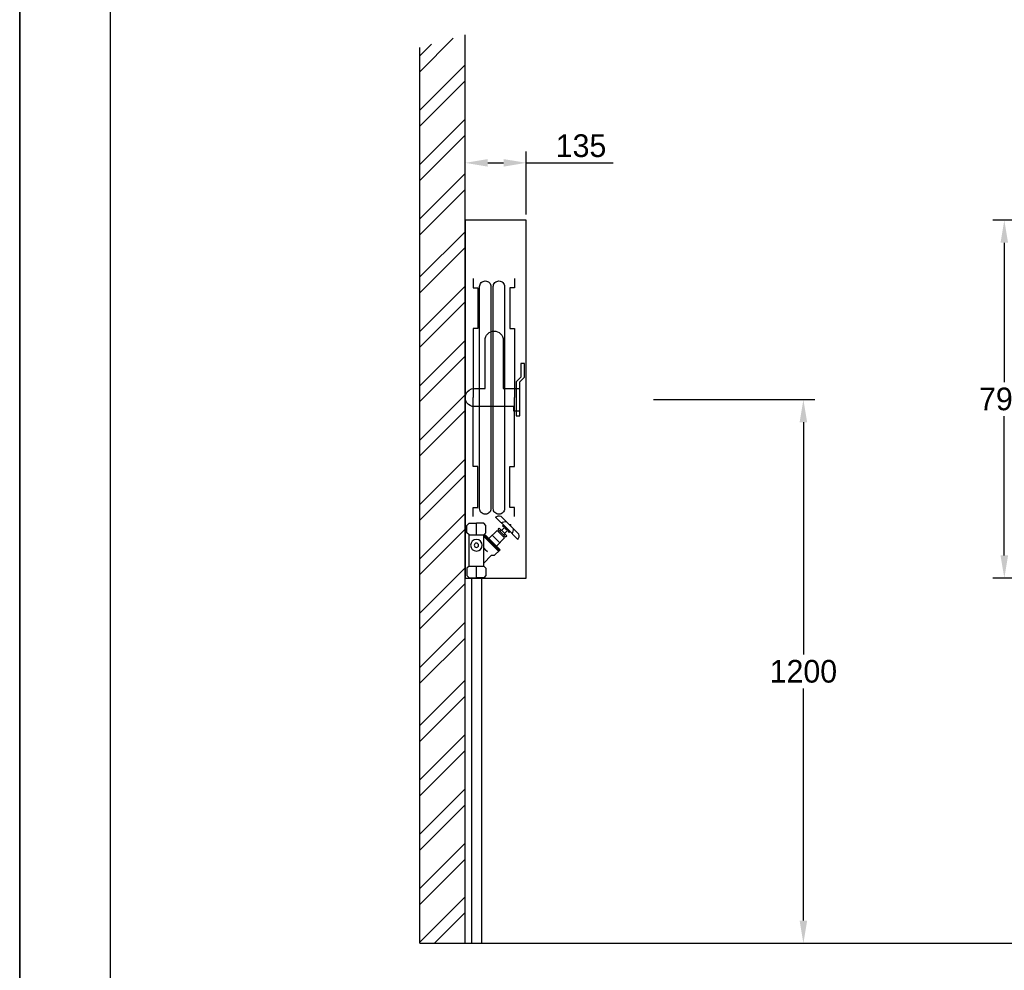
# Model space of a CAD drawing. Extents: x -33748 to 12452, y -14932 to 2888.
# Tile 112 of 194: x -29548 to -27375, y -6397 to -4299. Entities that reach past the tile are written whole.
import ezdxf

# ---------------------------------------------------------------- set-up
doc = ezdxf.new("R2010")
doc.units = 0
doc.header["$LTSCALE"] = 20
doc.linetypes.add('DASHED', pattern=[75, 50, -25])
doc.layers.get('0').update_dxf_attribs({"color": 15, "linetype": 'CONTINUOUS'})
doc.layers.get('DEFPOINTS').update_dxf_attribs({"linetype": 'CONTINUOUS'})
for name, color, linetype in [('00KAD025', 2, 'CONTINUOUS'), ('00KAD070', 5, 'CONTINUOUS'), ('BL$2----', 7, 'CONTINUOUS'), ('LAYER74', 4, 'DASHED'), ('SANITAIR', 7, 'CONTINUOUS'), ('WM530----_MAATVOERING', 1, 'CONTINUOUS')]:
    doc.layers.add(name, color=color, linetype=linetype)
doc.dimstyles.new('ISO-25', dxfattribs={"dimscale": 20, "dimtxt": 2.5, "dimasz": 2.5, "dimexe": 1.25, "dimexo": 0.625, "dimtad": 1, "dimtih": 1, "dimdec": 4, "dimtxsty": 'STANDARD', "dimcen": 2.5, "dimazin": 3, "dimtfac": 1, "dimtdec": 4, "dimtmove": 0, "dimatfit": 3, "dimtvp": 1, "dimtolj": 1, "dimtzin": 0})

# ---------------------------------------------------------------- blocks, each defined once
blk = doc.blocks.new('A4-VER')
at = {"layer": '00KAD025', "linetype": 'CONTINUOUS'}
for p, q in [((0, 297), (0, 0)), ((210, 0), (210, 297))]:
    blk.add_line(p, q, dxfattribs=at)
at = {"layer": '00KAD070', "linetype": 'CONTINUOUS'}
blk.add_line((10, 287), (10, 10), dxfattribs=at)
blk = doc.blocks.new('*D89')
at = {"color": 0, "linetype": 'BYBLOCK'}
for p, q in [((7359.8, -5137.7), (7715.4, -5137.7)), ((7690.4, -5187.7), (7690.4, -5700.2)), ((7690.4, -6287.7), (7690.4, -5775.2)), ((7359.8, -6337.7), (7715.4, -6337.7))]:
    blk.add_line(p, q, dxfattribs=at)
for points in [[(7682.1, -5187.7), (7698.7, -5187.7), (7690.4, -5137.7)], [(7682.1, -6287.7), (7698.7, -6287.7), (7690.4, -6337.7)]]:
    blk.add_solid(points, dxfattribs=at)
at = {"layer": 'DEFPOINTS', "color": 0, "linetype": 'BYBLOCK'}
for p in [(7347.3, -5137.7), (7690.4, -5137.7), (7347.3, -6337.7)]:
    blk.add_point(p, dxfattribs=at)
at = {"color": 0, "linetype": 'BYBLOCK', "insert": (7690.4, -5737.7), "char_height": 50, "attachment_point": 5}
blk.add_mtext('\\A1;1200', dxfattribs=at)
blk = doc.blocks.new('*D109')
at = {"color": 0, "linetype": 'BYBLOCK'}
for p, q in [((6943.8, -4729), (6943.8, -4590.1)), ((7078.8, -4729), (7078.8, -4590.1)), ((6993.8, -4615.1), (7028.8, -4615.1)), ((7078.8, -4615.1), (7270.5, -4615.1))]:
    blk.add_line(p, q, dxfattribs=at)
for points in [[(6993.8, -4606.8), (6993.8, -4623.4), (6943.8, -4615.1)], [(7028.8, -4606.8), (7028.8, -4623.4), (7078.8, -4615.1)]]:
    blk.add_solid(points, dxfattribs=at)
at = {"layer": 'DEFPOINTS', "color": 0, "linetype": 'BYBLOCK'}
for p in [(7078.8, -4615.1), (6943.8, -4741.5), (7078.8, -4741.5)]:
    blk.add_point(p, dxfattribs=at)
at = {"color": 0, "linetype": 'BYBLOCK', "insert": (7199.6, -4577.6), "char_height": 50, "attachment_point": 5}
blk.add_mtext('\\A1;135', dxfattribs=at)
blk = doc.blocks.new('*D110')
at = {"color": 0, "linetype": 'BYBLOCK'}
for p, q in [((8278.6, -4741.5), (8108.9, -4741.5)), ((8133.9, -4791.5), (8133.9, -5099)), ((8133.9, -5481.5), (8133.9, -5174)), ((8278.6, -5531.5), (8108.9, -5531.5))]:
    blk.add_line(p, q, dxfattribs=at)
for points in [[(8125.5, -4791.5), (8142.2, -4791.5), (8133.9, -4741.5)], [(8125.5, -5481.5), (8142.2, -5481.5), (8133.9, -5531.5)]]:
    blk.add_solid(points, dxfattribs=at)
at = {"layer": 'DEFPOINTS', "color": 0, "linetype": 'BYBLOCK'}
for p in [(8291.1, -4741.5), (8133.9, -5531.5), (8291.1, -5531.5)]:
    blk.add_point(p, dxfattribs=at)
at = {"color": 0, "linetype": 'BYBLOCK', "insert": (8133.9, -5136.5), "char_height": 50, "attachment_point": 5}
blk.add_mtext('\\A1;790', dxfattribs=at)

msp = doc.modelspace()

# ---------------------------------------------------------------- linework, layer by layer
at = {"layer": 'LAYER74', "color": 1, "linetype": 'CONTINUOUS'}
for points in [[(-28556.21277, -5436.13126), (-28560.75135, -5431.51554), (-28560.75135, -5415.36173), (-28556.21277, -5410.7465), (-28539.90515, -5410.74653)], [(-28539.90515, -5436.13129), (-28539.90515, -5410.74653)], [(-28556.21277, -5505.36173), (-28556.21277, -5436.13126)], [(-28556.21277, -5505.36173), (-28560.75135, -5509.97745), (-28560.75135, -5526.13126), (-28556.21277, -5530.74651), (-28539.90515, -5530.74651)], [(-28539.90515, -5530.74651), (-28539.90515, -5505.36176)]]:
    msp.add_lwpolyline(points, dxfattribs=at)
at = {"layer": 'LAYER74', "color": 7, "linetype": 'CONTINUOUS'}
msp.add_lwpolyline([(-28550.44373, -5530.74651), (-28550.44373, -5530.74651)], dxfattribs=at)
at = {"layer": 'SANITAIR', "color": 253}
for p, q in [((-28664.76263, -4413.90042), (-28590.98259, -4340.12038)), ((-28564.76263, -6337.68956), (-28564.76263, -4332.87252)), ((-28664.76263, -4378.90042), (-28639.35353, -4353.49132)), ((-28664.76263, -6337.68956), (-28664.76263, -4360.51503)), ((-28664.76263, -4498.90042), (-28564.76263, -4398.90042)), ((-28664.76263, -4533.90042), (-28564.76263, -4433.90042)), ((-28664.76263, -4618.90042), (-28564.76263, -4518.90042)), ((-28664.76263, -4653.90042), (-28564.76263, -4553.90042)), ((-28664.76263, -4738.90042), (-28564.76263, -4638.90042)), ((-28664.76263, -4773.90042), (-28564.76263, -4673.90042)), ((-28664.76263, -4867.05541), (-28564.76263, -4767.05541)), ((-28664.76263, -4902.05541), (-28564.76263, -4802.05541)), ((-28664.76263, -4987.05541), (-28564.76263, -4887.05541)), ((-28664.76263, -5022.05541), (-28564.76263, -4922.05541)), ((-28664.76263, -5107.05541), (-28564.76263, -5007.05541)), ((-28664.76263, -5142.05541), (-28564.76263, -5042.05541)), ((-28664.76263, -5227.05541), (-28564.76263, -5127.05541)), ((-28664.76263, -5262.05541), (-28564.76263, -5162.05541)), ((-28664.76263, -5368.89699), (-28564.76263, -5268.89699)), ((-28664.76263, -5403.89699), (-28564.76263, -5303.89699)), ((-28664.76263, -5488.89699), (-28564.76263, -5388.89699)), ((-28664.76263, -5523.89699), (-28564.76263, -5423.89699)), ((-28664.76263, -5608.89699), (-28564.76263, -5508.89699)), ((-28664.76263, -5643.89699), (-28564.76263, -5543.89699)), ((-28664.76263, -5728.89699), (-28564.76263, -5628.89699)), ((-28664.76263, -5763.89699), (-28564.76263, -5663.89699)), ((-28664.76263, -5857.05198), (-28564.76263, -5757.05198)), ((-28664.76263, -5892.05198), (-28564.76263, -5792.05198)), ((-28664.76263, -5977.05198), (-28564.76263, -5877.05198)), ((-28664.76263, -6012.05198), (-28564.76263, -5912.05198)), ((-28664.76263, -6097.05198), (-28564.76263, -5997.05198)), ((-28664.76263, -6132.05198), (-28564.76263, -6032.05198)), ((-28664.76263, -6217.05198), (-28564.76263, -6117.05198)), ((-28664.76263, -6252.05198), (-28564.76263, -6152.05198)), ((-28664.76263, -6334.98962), (-28564.76263, -6234.98962)), ((-28632.46257, -6337.68956), (-28564.76263, -6269.98962))]:
    msp.add_line(p, q, dxfattribs=at)
at = {"layer": 'SANITAIR', "color": 0}
msp.add_lwpolyline([(-28564.76263, -5531.54305), (-28429.76263, -5531.54305), (-28429.76263, -4741.54305), (-28564.76263, -4741.54305)], close=True, dxfattribs=at)
at = {"layer": 'SANITAIR', "color": 1, "linetype": 'CONTINUOUS'}
for points in [[(-28546.94282, -4870.70601), (-28546.94282, -4890.70601), (-28536.94282, -4890.70601), (-28536.94282, -4980.70601), (-28546.94282, -4980.70601), (-28546.94282, -5133.20601)], [(-28455.78737, -4870.70594), (-28455.78688, -4890.70594), (-28465.78688, -4890.70594), (-28465.78688, -4980.70594), (-28455.78688, -4980.70594), (-28455.78688, -5133.20594)], [(-28480.78688, -5113.20594), (-28444.07029, -5113.20594)], [(-28546.94282, -5395.70604), (-28546.94282, -5375.70604), (-28536.94282, -5375.70604), (-28536.94282, -5285.70601), (-28546.94282, -5285.70601), (-28546.94282, -5133.20601)], [(-28455.78688, -5395.70594), (-28455.78688, -5375.70594), (-28465.78688, -5375.70598), (-28465.78688, -5285.70594), (-28455.78688, -5285.70594), (-28455.78688, -5133.20594)], [(-28444.07029, -5163.20594), (-28457.28688, -5163.20594), (-28457.28688, -5153.20594)], [(-28523.59754, -5436.13129), (-28519.05896, -5431.51557), (-28519.05896, -5415.36176), (-28523.59754, -5410.74653), (-28539.90515, -5410.74653)], [(-28473.01209, -5421.74509), (-28497.48865, -5397.26804)], [(-28485.72351, -5394.83689), (-28465.91345, -5414.64695)], [(-28512.17468, -5444.58979), (-28494.22498, -5426.64011), (-28486.06629, -5434.79929)], [(-28491.77722, -5424.19285), (-28489.32947, -5421.74509), (-28481.17078, -5429.90378)], [(-28489.32947, -5426.64011), (-28491.77722, -5424.19285)], [(-28491.77722, -5429.08787), (-28489.32947, -5426.64011), (-28483.61853, -5432.35154)], [(-28487.69812, -5428.27195), (-28485.25037, -5425.82468)], [(-28484.43445, -5426.64011), (-28477.90711, -5420.11326), (-28474.64343, -5423.37693)], [(-28480.35486, -5440.51072), (-28477.90711, -5438.06296), (-28483.61853, -5432.35154)], [(-28477.90711, -5420.11326), (-28481.9867, -5416.03367), (-28480.35486, -5414.40183)], [(-28475.45935, -5440.51072), (-28473.01209, -5438.06296), (-28481.17078, -5429.90378)], [(-28477.90711, -5433.16746), (-28471.38025, -5426.64011), (-28474.64392, -5423.37693)], [(-28473.01209, -5421.74509), (-28448.53504, -5446.22169)], [(-28471.38025, -5426.64011), (-28467.30066, -5430.7197), (-28465.66883, -5429.08787)], [(-28467.54529, -5413.01511), (-28464.28162, -5413.01511)], [(-28446.10388, -5434.45655), (-28465.91345, -5414.64695)], [(-28464.28162, -5416.2783), (-28464.28162, -5413.01511)], [(-28556.21277, -5436.13126), (-28523.59754, -5436.13129)], [(-28523.59754, -5505.36176), (-28523.59754, -5436.13129)], [(-28504.01599, -5452.74897), (-28487.69812, -5469.06687), (-28500.75232, -5482.12107), (-28507.27967, -5482.12104), (-28523.59705, -5498.43891), (-28523.59754, -5498.43891)], [(-28504.01599, -5452.74897), (-28520.33386, -5436.4311), (-28523.59705, -5439.69477)], [(-28523.59705, -5439.69477), (-28507.27918, -5456.01264)], [(-28521.96521, -5438.06293), (-28505.64734, -5454.3808)], [(-28489.32996, -5470.69871), (-28505.64734, -5454.3808)], [(-28504.83142, -5437.24702), (-28496.67273, -5445.40574)], [(-28488.51404, -5453.56492), (-28496.67273, -5445.40574)], [(-28495.85681, -5460.90769), (-28477.90711, -5442.95798), (-28486.06629, -5434.79929)], [(-28479.53894, -5436.43113), (-28477.09119, -5433.98337)], [(-28477.90711, -5438.06296), (-28475.45935, -5440.51072)], [(-28523.59705, -5465.57709), (-28520.33338, -5469.06684)], [(-28515.43836, -5473.96186), (-28520.33386, -5469.06684)], [(-28490.96179, -5472.33005), (-28507.27918, -5456.01215)], [(-28556.21277, -5505.36173), (-28523.59705, -5505.36176)], [(-28523.59754, -5505.36176), (-28519.05896, -5509.977), (-28519.05896, -5526.1308), (-28523.59705, -5530.74653), (-28539.90515, -5530.74651)]]:
    msp.add_lwpolyline(points, dxfattribs=at)
for points in [[(-28508.31178, -5133.20601), (-28507.81227, -5378.18058, -0.4148134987), (-28520.31227, -5390.70601), (-28520.28688, -5390.70601, -0.4142136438), (-28532.78688, -5378.20601), (-28532.78688, -4888.20601, -0.4142136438), (-28520.28688, -4875.70601), (-28520.31227, -4875.70601, -0.4148130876), (-28507.81227, -4888.2314)], [(-28477.78688, -5133.20594), (-28477.78688, -5378.20598, -0.4142136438), (-28490.28688, -5390.70598), (-28490.28688, -5390.70598, -0.4142136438), (-28502.78688, -5378.20598), (-28502.78688, -4888.20601, -0.4142136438), (-28490.28688, -4875.70601), (-28490.28688, -4875.70601, -0.4142146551), (-28477.78688, -4888.20594)], [(-28527.05896, -5459.20795, 1), (-28552.75135, -5459.20795, 1)], [(-28535.13562, -5459.20795, 1), (-28544.67468, -5459.20795, 1)]]:
    msp.add_lwpolyline(points, format="xyb", close=True, dxfattribs=at)
for points in [[(-28520.78688, -5113.20601), (-28520.78688, -5006.4062, -0.4142136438), (-28500.78688, -4986.4062), (-28500.78688, -4986.4062, -0.4142142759), (-28480.78688, -5006.40614), (-28480.78688, -5113.20594)], [(-28457.28688, -5153.20594), (-28544.42702, -5153.20601, -0.5236546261), (-28563.15358, -5126.18355), (-28563.15358, -5126.18355, -0.3126320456), (-28544.42702, -5113.20601), (-28520.78688, -5113.20601)], [(-28497.48865, -5397.26804, -0.2636394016), (-28485.72351, -5394.83689)], [(-28485.25037, -5409.50681, -0.1361623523), (-28473.48523, -5407.07517)], [(-28460.77332, -5433.98337, 0.1361640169), (-28458.34217, -5422.21824)]]:
    msp.add_lwpolyline(points, format="xyb", dxfattribs=at)
msp.add_lwpolyline([(-28434.07029, -5058.20594), (-28442.07029, -5058.20594), (-28442.07029, -5088.20594), (-28452.07029, -5098.20594), (-28452.07029, -5173.20594), (-28444.07029, -5173.20594), (-28444.07029, -5098.20594), (-28434.07029, -5088.20594)], close=True, dxfattribs=at)
at = {"layer": 'SANITAIR', "linetype": 'CONTINUOUS'}
msp.add_lwpolyline([(-28448.53504, -5446.22169, 0.2636034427), (-28446.10388, -5434.45655)], format="xyb", dxfattribs=at)
for points in [[(-28550.90504, -5531.54305), (-28550.90592, -6337.68956)], [(-28529.36658, -5530.74653), (-28529.36658, -5530.74653)], [(-28528.90504, -5531.54305), (-28528.90592, -6337.68956)]]:
    msp.add_lwpolyline(points, dxfattribs=at)
at = {"layer": 'SANITAIR', "color": 7, "linetype": 'CONTINUOUS'}
msp.add_lwpolyline([(-28664.76263, -6337.68956), (-26563.96161, -6337.68956)], dxfattribs=at)

# ---------------------------------------------------------------- block references
at = {"layer": 'BL$2----', "xscale": 20, "yscale": 20, "zscale": 20}
for p in [(-33748.0224, -8991.81975), (-29548.0224, -8991.81975)]:
    msp.add_blockref('A4-VER', p, dxfattribs=at)

# ---------------------------------------------------------------- dimensions: what is measured, and where the dimension line sits
at = {"layer": 'WM530----_MAATVOERING'}
dim = msp.add_linear_dim(base=(-28429.76263, -4615.09968), p1=(-28564.76263, -4741.54305), p2=(-28429.76263, -4741.54305), dimstyle='ISO-25', dxfattribs=at)
dim.commit()
dim.dimension.update_dxf_attribs({"geometry": '*D109', "text_midpoint": (-28308.9293, -4577.59968), "insert": (-35508.57815, 0)})
at = {"layer": 'WM530----_MAATVOERING', "color": 1}
dim = msp.add_linear_dim(base=(-27374.69839, -5531.54305), p1=(-27217.43042, -4741.54305), p2=(-27217.43042, -5531.54305), angle=90, dimstyle='ISO-25', dxfattribs=at)
dim.commit()
dim.dimension.update_dxf_attribs({"geometry": '*D110', "text_midpoint": (-27374.69839, -5136.54305), "insert": (-35508.57815, 0)})
at = {"layer": 'WM530----_MAATVOERING', "linetype": 'CONTINUOUS'}
dim = msp.add_linear_dim(base=(-27818.18656, -5137.68956), p1=(-28161.32682, -6337.68956), p2=(-28161.32682, -5137.68956), angle=90, dimstyle='ISO-25', dxfattribs=at)
dim.commit()
dim.dimension.update_dxf_attribs({"geometry": '*D89', "text_midpoint": (-27818.18656, -5737.68956), "insert": (-35508.57815, 0)})

doc.saveas('drawing.dxf')
